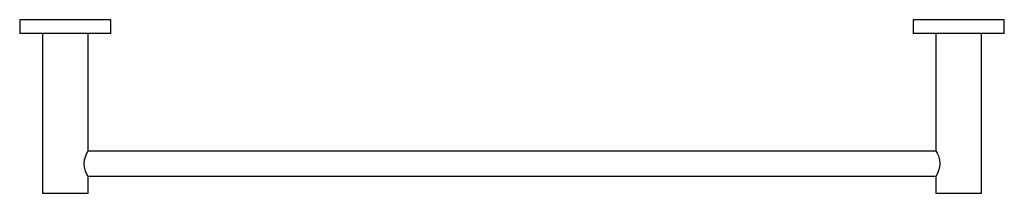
# Model space of a CAD drawing. Header units: millimetres. Extents: x 3402.59 to 3403.022, y 2041.833 to 2041.909.
import ezdxf

# ---------------------------------------------------------------- set-up
doc = ezdxf.new("R2010")
doc.units = ezdxf.units.MM
doc.layers.add('SANINDUSA', color=3, linetype='Continuous')

msp = doc.modelspace()

# ---------------------------------------------------------------- linework, layer by layer
at = {"layer": 'SANINDUSA'}
for p, q in [((3402.58978, 2041.90898), (3402.58978, 2041.90298)), ((3402.62978, 2041.90898), (3402.58978, 2041.90898)), ((3402.62978, 2041.90298), (3402.62978, 2041.90898)), ((3402.98178, 2041.90898), (3402.98178, 2041.90298)), ((3403.02178, 2041.90898), (3402.98178, 2041.90898)), ((3403.02178, 2041.90298), (3403.02178, 2041.90898)), ((3402.62978, 2041.90298), (3402.58978, 2041.90298)), ((3402.59978, 2041.90298), (3402.59978, 2041.83298)), ((3402.61978, 2041.85158), (3402.61978, 2041.90298)), ((3403.02178, 2041.90298), (3402.98178, 2041.90298)), ((3402.99178, 2041.90298), (3402.99178, 2041.85158)), ((3403.01178, 2041.83298), (3403.01178, 2041.90298)), ((3402.99183, 2041.85148), (3402.61972, 2041.85148)), ((3402.61972, 2041.84048), (3402.99183, 2041.84048)), ((3402.61978, 2041.83298), (3402.61978, 2041.84038)), ((3402.99178, 2041.84038), (3402.99178, 2041.83298)), ((3402.59978, 2041.83298), (3402.61978, 2041.83298)), ((3402.99178, 2041.83298), (3403.00178, 2041.83298)), ((3403.00178, 2041.83298), (3403.01178, 2041.83298))]:
    msp.add_line(p, q, dxfattribs=at)
at = {"layer": 'SANINDUSA', "flags": 128}
for points in [[(3402.61978, 2041.84038), (3402.61963, 2041.84065), (3402.61925, 2041.84139), (3402.61872, 2041.84263), (3402.61821, 2041.8444), (3402.61806, 2041.84598), (3402.61821, 2041.84756), (3402.61859, 2041.84898), (3402.61913, 2041.85031), (3402.61961, 2041.85128), (3402.61978, 2041.85158), (3402.61978, 2041.85158)], [(3402.99178, 2041.85158), (3402.99193, 2041.85131), (3402.99231, 2041.85056), (3402.99284, 2041.84933), (3402.99334, 2041.84756), (3402.99349, 2041.84598), (3402.99334, 2041.8444), (3402.99297, 2041.84298), (3402.99243, 2041.84165), (3402.99194, 2041.84068), (3402.99178, 2041.84038), (3402.99178, 2041.84038)]]:
    msp.add_lwpolyline(points, dxfattribs=at)

doc.saveas('drawing.dxf')
